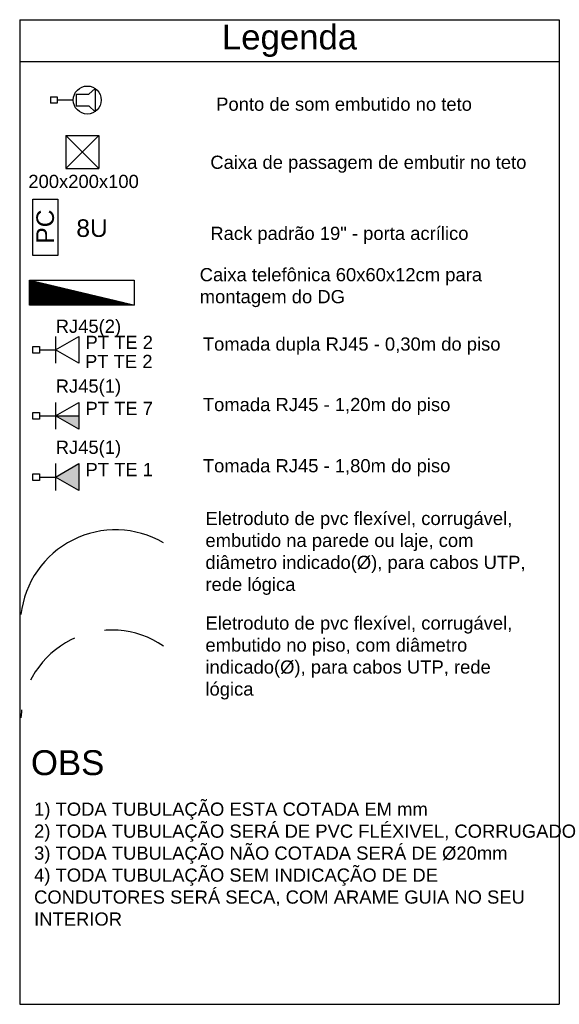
# Model space of a CAD drawing. Header units: millimetres. Extents: x 15 to 133, y 12 to 160.
# Tile 65 of 92: x 82.07 to 86.41, y 33.04 to 40.95. Entities that reach past the tile are written whole.
import ezdxf

# ---------------------------------------------------------------- set-up
doc = ezdxf.new("R2010")
doc.units = ezdxf.units.MM
doc.header["$MEASUREMENT"] = 0
doc.linetypes.add('Dashed', pattern=[0.75, 0.5, -0.25])
for name, color, linetype, lineweight in [('Layout 01 - Marco Polo', 152, 'Continuous', 25), ('Textos - Marco Polo', 143, 'Continuous', 25), ('Tomadas - Marco Polo', 150, 'Continuous', 25), ('Tub. Lógica - Marco Polo', 30, 'Continuous', 25), ('Títulos - Marco Polo', 142, 'Continuous', 50)]:
    doc.layers.add(name, color=color, linetype=linetype, lineweight=lineweight)
doc.styles.add('Arial', font='arial.ttf')
doc.styles.add('Títulos 1-50 - Marco Polo', font='arial.ttf', dxfattribs={"height": 0.2})

msp = doc.modelspace()

# ---------------------------------------------------------------- hatches: boundary and pattern name
at = {"layer": 'Tomadas - Marco Polo'}
h = msp.add_hatch(dxfattribs=at)
h.set_pattern_fill('ANSI31', color=256, scale=0.01, style=0)
h.set_pattern_definition([(45, (36.2603753, 48.9296269), (-0.000883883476, 0.000883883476), [])])
h.paths.add_polyline_path([(82.9911, 38.6537), (82.1495, 38.8537), (82.1495, 38.6537)])
for points in [[(82.357, 37.7638), (82.5445, 37.7638), (82.5445, 37.6558)], [(82.357, 37.2722), (82.5445, 37.3802), (82.5445, 37.1642)]]:
    msp.add_hatch(color=256, dxfattribs=at).paths.add_polyline_path(points)

# ---------------------------------------------------------------- linework, layer by layer
at = {"layer": 'Layout 01 - Marco Polo', "linetype": 'Continuous'}
for p, q in [((82.0696, 40.9459), (86.4074, 40.9459)), ((82.0696, 40.9459), (82.0696, 33.0369)), ((86.4074, 40.9459), (86.4074, 33.0369)), ((82.0696, 40.6105), (86.4074, 40.6105)), ((82.0696, 33.0369), (86.4074, 33.0369))]:
    msp.add_line(p, q, dxfattribs=at)
at = {"layer": 'Tomadas - Marco Polo'}
for p, q in [((82.5231, 40.3475), (82.6256, 40.3475)), ((82.5231, 40.3475), (82.5231, 40.2539)), ((82.6256, 40.3475), (82.6751, 40.3943)), ((82.6751, 40.3943), (82.6751, 40.2071)), ((82.3186, 40.3272), (82.3716, 40.3272)), ((82.3186, 40.3272), (82.3186, 40.2742)), ((82.3716, 40.2742), (82.3186, 40.2742)), ((82.3716, 40.3272), (82.3716, 40.2742)), ((82.5001, 40.3007), (82.3716, 40.3007)), ((82.5231, 40.2539), (82.6256, 40.2539)), ((82.6256, 40.2539), (82.6751, 40.2071)), ((82.4402, 40.0154), (82.7052, 40.0154)), ((82.4402, 40.0154), (82.4402, 39.7504)), ((82.4402, 40.0154), (82.7052, 39.7504)), ((82.7052, 40.0154), (82.4402, 39.7504)), ((82.7052, 40.0154), (82.4402, 39.7504)), ((82.7052, 40.0154), (82.7052, 39.7504)), ((82.4402, 39.7504), (82.7052, 39.7504)), ((82.1495, 38.8537), (82.9911, 38.6537)), ((82.357, 38.294), (82.5445, 38.402)), ((82.357, 38.402), (82.357, 38.186)), ((82.5445, 38.402), (82.5445, 38.186)), ((82.1755, 38.2675), (82.1755, 38.3205)), ((82.1755, 38.3205), (82.2285, 38.3205)), ((82.2285, 38.3205), (82.2285, 38.2675)), ((82.2285, 38.294), (82.357, 38.294)), ((82.5445, 38.186), (82.357, 38.294)), ((82.2285, 38.2675), (82.1755, 38.2675)), ((82.357, 37.7638), (82.5445, 37.8718)), ((82.357, 37.8718), (82.357, 37.6558)), ((82.5445, 37.8718), (82.5445, 37.6558)), ((82.1755, 37.7374), (82.1755, 37.7903)), ((82.1755, 37.7903), (82.2285, 37.7903)), ((82.1755, 37.7373), (82.1755, 37.7903)), ((82.1755, 37.7903), (82.2285, 37.7903)), ((82.2285, 37.7374), (82.1755, 37.7374)), ((82.2285, 37.7373), (82.1755, 37.7373)), ((82.2285, 37.7903), (82.2285, 37.7374)), ((82.2285, 37.7903), (82.2285, 37.7373)), ((82.2285, 37.7638), (82.357, 37.7638)), ((82.5445, 37.6558), (82.357, 37.7638)), ((82.357, 37.7638), (82.5445, 37.7638)), ((82.357, 37.2722), (82.5445, 37.3802)), ((82.357, 37.3802), (82.357, 37.1642)), ((82.5445, 37.3802), (82.5445, 37.1642)), ((82.1755, 37.2457), (82.1755, 37.2987)), ((82.1755, 37.2987), (82.2285, 37.2987)), ((82.2285, 37.2987), (82.2285, 37.2457)), ((82.2285, 37.2722), (82.357, 37.2722)), ((82.5445, 37.1642), (82.357, 37.2722)), ((82.2285, 37.2457), (82.1755, 37.2457))]:
    msp.add_line(p, q, dxfattribs=at)
for points in [[(82.1755, 39.5042), (82.3755, 39.5042), (82.3755, 39.0522), (82.1755, 39.0522), (82.1755, 39.5042)], [(82.1495, 38.6537), (82.1495, 38.8537), (82.9911, 38.8537), (82.9911, 38.6537), (82.1495, 38.6537)]]:
    msp.add_lwpolyline(points, dxfattribs=at)
msp.add_circle((82.6126, 40.3007), 0.1125, dxfattribs=at)
at = {"layer": 'Tub. Lógica - Marco Polo'}
msp.add_arc((82.8404, 36.083), 0.7651, 59.75553, 173.67809, dxfattribs=at)
at = {"layer": 'Tub. Lógica - Marco Polo', "linetype": 'Dashed'}
msp.add_arc((82.8109, 35.3119), 0.7314, 55.43357, 178.00006, dxfattribs=at)

# ---------------------------------------------------------------- texts
at = {"layer": 'Textos - Marco Polo', "line_spacing_factor": 0.798, "style": 'Arial'}
for s, insert, char_height, width, attachment_point in [('{\\fArial|b0|i0|c238|p34;Ponto de som }embutido no teto', (83.6491, 40.213), 0.1059, 4.82904, 7), ('Caixa de passagem de embutir no teto', (83.6021, 39.7159), 0.1059, 4.82904, 7), ('200x200x100', (82.5831, 39.5924), 0.1059, 1.39788, 8), ('8U', (82.6511, 39.199), 0.1412, 0.33888, 8), ('Rack padrão 19" - porta acrílico', (83.6021, 39.1449), 0.1059, 4.06656, 7), ('RJ45(2)', (82.359, 38.3987), 0.1059, 3.43116, 7), ('PT TE 2', (82.5985, 38.3012), 0.1059, 3.43116, 7), ('{\\fArial|b0|i0|c204|p34;Tomada }dupla {\\fArial|b0|i0|c204|p34;RJ45 - 0,30m do piso}', (83.542, 38.2557), 0.1059, 3.43116, 7), ('PT TE 2', (82.595, 38.1477), 0.1059, 3.43116, 7), ('RJ45(1)', (82.359, 37.9182), 0.1059, 3.43116, 7), ('PT TE 7', (82.5985, 37.7707), 0.1059, 3.43116, 7), ('Tomada RJ45 - 1,20m do piso', (83.542, 37.7697), 0.1059, 3.43116, 7), ('RJ45(1)', (82.359, 37.4267), 0.1059, 3.43116, 7), ('PT TE 1', (82.5985, 37.2792), 0.1059, 3.43116, 7), ('Tomada RJ45 - 1,80m do piso', (83.542, 37.2782), 0.1059, 3.43116, 7)]:
    msp.add_mtext(s, dxfattribs=dict(at, insert=insert, char_height=char_height, width=width, attachment_point=attachment_point))
at = {"layer": 'Textos - Marco Polo', "insert": (82.347, 39.2839), "char_height": 0.1412, "width": 0.33888, "attachment_point": 8, "rotation": 90.00021, "line_spacing_factor": 0.798, "style": 'Arial'}
msp.add_mtext('PC', dxfattribs=at)
at = {"layer": 'Textos - Marco Polo', "char_height": 0.1059, "attachment_point": 1, "style": 'Arial'}
for s, insert, width in [('Caixa telefônica 60x60x12cm para montagem do DG', (83.5168, 38.9507), 2.677693), ('Eletroduto de pvc flexível, corrugável, embutido na parede ou laje, com diâmetro indicado(Ø), para cabos UTP, rede lógica', (83.5627, 36.9927), 2.677693), ('Eletroduto de pvc flexível, corrugável, embutido no piso, com diâmetro indicado(Ø), para cabos UTP, rede lógica', (83.5627, 36.1523), 2.677693), ('1) TODA TUBULAÇÃO ESTA COTADA EM mm\\P2) TODA TUBULAÇÃO SERÁ DE PVC FLÉXIVEL, CORRUGADO\\P3) TODA TUBULAÇÃO NÃO COTADA SERÁ DE Ø20mm\\P4) TODA TUBULAÇÃO SEM INDICAÇÃO DE DE CONDUTORES SERÁ SECA, COM ARAME GUIA NO SEU INTERIOR', (82.1855, 34.6574), 4.170073)]:
    msp.add_mtext(s, dxfattribs=dict(at, insert=insert, width=width))
at = {"layer": 'Títulos - Marco Polo', "style": 'Títulos 1-50 - Marco Polo'}
msp.add_text('OBS', height=0.2, rotation=360, dxfattribs=at).set_placement((82.1601, 34.8779))
at = {"layer": 'Títulos - Marco Polo', "insert": (84.2386, 40.6463), "char_height": 0.2, "width": 1.33434, "attachment_point": 8, "rotation": 360, "line_spacing_factor": 0.798, "style": 'Títulos 1-50 - Marco Polo'}
msp.add_mtext('Legenda', dxfattribs=at)

doc.saveas('drawing.dxf')
